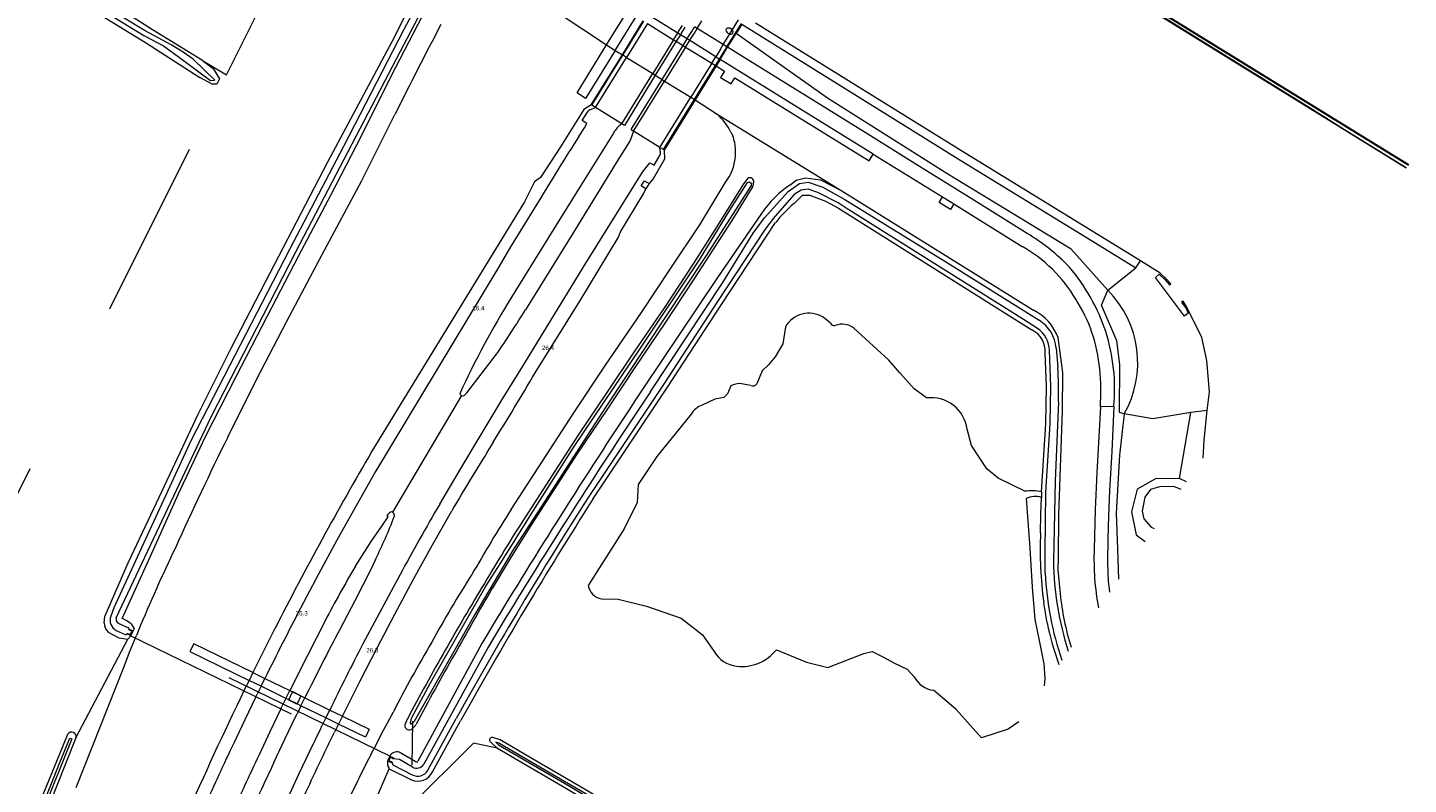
# Model space of a CAD drawing. Header units: metres. Extents: x 120324 to 133000, y 395500 to 402438.
# Tile 59 of 95: x 126384 to 126776, y 401315 to 401530. Entities that reach past the tile are written whole.
import ezdxf

# ---------------------------------------------------------------- set-up
doc = ezdxf.new("R2010")
doc.units = ezdxf.units.M
doc.linetypes.add('DGN2', pattern=[101.410184, 50.705092, -50.705092])
for name, color, linetype, lineweight, true_color in [('gg-afsc-damwand', 7, 'Continuous', 13, 0x8d6c57), ('gg-afsc-hekwerk', 7, 'Continuous', 30, 0x00d228), ('gg-afsc-muur', 7, 'Continuous', 13, 0xffc800), ('gg-bbg-pilaar viaduct of brug', 7, 'Continuous', 13, 0xc3c3c3), ('gg-knt-BGT kruinlijn', 7, 'Continuous', 0, 0x787878), ('gg-knt-bronhoudergrens', 7, 'DGN2', 0, 0xffaad2), ('gg-knt-bronhoudergrens niveau 01', 7, 'DGN2', 0, 0xffaad2), ('gg-kntw-bovenkant insteek waterloop', 7, 'Continuous', 0, 0xa0a0ff), ('gg-kntw-kademuur', 7, 'Continuous', 13, 0xffc800), ('gg-kntw-waterlijn', 7, 'Continuous', 0, 0xaaebff), ('gg-kwrk-duiker nz buis', 7, 'DGN2', 0, 0x969696), ('gg-kwrk-duiker nz vlak', 7, 'DGN2', 0, 0x969696), ('gg-kwrk-faunavoorziening', 7, 'Continuous', 0, 0x007896), ('gg-kwrk-kunstwerk niveau 01', 7, 'Continuous', 0, 0xd2d2d2), ('gt-grn-groengrens', 7, 'Continuous', 0, 0x96c800), ('gt-grn-weggrens', 7, 'Continuous', 0, 0x787878), ('gx-grn-maaiveld', 7, 'Continuous', 0, 0xb88d57)]:
    doc.layers.add(name, color=color, linetype=linetype, lineweight=lineweight, true_color=true_color)
for name, color, linetype, lineweight in [('gg-knt-bovenkant onderkant talud', 7, 'Continuous', 0), ('gg-knt-verharding', 7, 'Continuous', 0), ('gg-knt-verharding niveau 01', 7, 'Continuous', 0), ('gg-knt-verharding nz', 7, 'DGN2', 0), ('gt-anno-nummer hm paal', 7, 'Continuous', 0)]:
    doc.layers.add(name, color=color, linetype=linetype, lineweight=lineweight)
doc.styles.add('StyleArial', font='arial.ttf')

msp = doc.modelspace()

# ---------------------------------------------------------------- linework, layer by layer
at = {"layer": 'gg-afsc-damwand'}
msp.add_line((126712.48, 401448.15), (126704.52, 401458.73), dxfattribs=at)
at = {"layer": 'gg-afsc-damwand', "flags": 128}
for points in [[(126700.24, 401463.44), (126650.44, 401494), (126590.87, 401530.92)], [(126708.81, 401456.95), (126707.45, 401458.45), (126705.83, 401460.01), (126700.24, 401463.44)], [(126719.17, 401421.02), (126719.83, 401426.28), (126719.04, 401435.14), (126717.65, 401441.74), (126713.52, 401450.09), (126712.3, 401452)], [(126718.06, 401407.48), (126718.31, 401412.59), (126719.17, 401421.02)]]:
    msp.add_lwpolyline(points, dxfattribs=at)
at = {"layer": 'gg-afsc-hekwerk'}
msp.add_line((126687.37, 401545.56), (126776.33, 401490.7), dxfattribs=at)
msp.add_line((126687.37, 401545.56), (126776.33, 401490.7), dxfattribs=at)
at = {"layer": 'gg-afsc-muur'}
for p, q in [((126507.36, 401425.22), (126487.69, 401392.12)), ((126413.37, 401357.03), (126412.25, 401357.58)), ((126412.9, 401358.94), (126414.03, 401358.4)), ((126413.37, 401357.03), (126414.03, 401358.4)), ((126486.91, 401322.89), (126486.27, 401321.53))]:
    msp.add_line(p, q, dxfattribs=at)
at = {"layer": 'gg-afsc-muur', "flags": 128}
for points in [[(126412.25, 401357.58), (126412.35, 401357.8), (126413.17, 401357.41), (126413.61, 401358.32), (126412.79, 401358.72), (126412.9, 401358.94)], [(126487.94, 401322.13), (126487.11, 401322.52), (126486.68, 401321.61), (126487.51, 401321.22)], [(126486.91, 401322.89), (126488.04, 401322.35), (126487.94, 401322.13)], [(126487.51, 401321.22), (126487.4, 401320.99), (126486.27, 401321.53)]]:
    msp.add_lwpolyline(points, dxfattribs=at)
at = {"layer": 'gg-bbg-pilaar viaduct of brug'}
for centre, radius, start, end in [((126583.07, 401528.94), 0.628, 87.173, 209.3798), ((126583.85, 401529.34), 1.49, 258.7221, 268.1319), ((126583.83, 401528.47), 0.628, 267.1125, 29.4064)]:
    msp.add_arc(centre, radius, start, end, dxfattribs=at)
at = {"layer": 'gg-knt-BGT kruinlijn'}
for p, q in [((126560.65, 401485.4), (126559.73, 401483.89)), ((126448.05, 401346.58), (126446.96, 401344.36)), ((126445.51, 401341.38), (126445.84, 401342.07)), ((126445.84, 401342.07), (126446.17, 401342.74)), ((126446.96, 401344.36), (126446.17, 401342.74)), ((126473.49, 401334.18), (126472.38, 401331.96)), ((126472.38, 401331.96), (126471.25, 401329.68)), ((126469.55, 401326.27), (126471.25, 401329.68))]:
    msp.add_line(p, q, dxfattribs=at)
at = {"layer": 'gg-knt-BGT kruinlijn', "flags": 128}
for points in [[(126690.93, 401455.12), (126680.54, 401466.76), (126645.5, 401488.12), (126611.26, 401509.69), (126585.34, 401528.04)], [(126544.2, 401507.74), (126542.09, 401506.48), (126535.43, 401495.8), (126529.75, 401487.14), (126528.08, 401485.89), (126525.22, 401480.22), (126490.95, 401424.3), (126481.88, 401409.42)], [(126564.86, 401494.93), (126564.98, 401492.32), (126561.79, 401486.77), (126560.65, 401485.4)], [(126528.21, 401431.64), (126540.92, 401452.05), (126551.91, 401470.18), (126552.45, 401471.73), (126559.05, 401482.45), (126559.73, 401483.89)], [(126695.55, 401419.99), (126694.29, 401408.27), (126693.28, 401391.85), (126693.7, 401381.61), (126694.01, 401373.13)], [(126473.49, 401334.18), (126478.42, 401344.08), (126483.38, 401353.65), (126488.39, 401363.19), (126493.72, 401373.14), (126499.11, 401382.83), (126504.55, 401392.5)], [(126454.33, 401359.08), (126451.17, 401352.84), (126448.05, 401346.58)]]:
    msp.add_lwpolyline(points, dxfattribs=at)
at = {"layer": 'gg-knt-BGT kruinlijn'}
for centre, radius, start, end in [((126670.22, 401434.53), 29.21, 330.1473, 44.824), ((125424.18, 402083.25), 1281.98, 328.42369, 329.4503), ((127301.23, 400928.38), 950.12, 149.58294, 153.04361), ((127093.07, 401049.17), 681.34, 147.82738, 149.74181), ((127353.7, 400899.55), 1009.96, 154.05725, 156.31233), ((126979.87, 401075.77), 568.49, 153.8552, 155.8967)]:
    msp.add_arc(centre, radius, start, end, dxfattribs=at)
at = {"layer": 'gg-knt-bovenkant onderkant talud'}
for p, q in [((126548.54, 401524.75), (126551.01, 401523.22)), ((126551.01, 401523.22), (126553.01, 401521.98)), ((126554.21, 401521.23), (126553.01, 401521.98)), ((126554.21, 401521.23), (126561.63, 401516.63)), ((126561.63, 401516.63), (126562.38, 401516.16)), ((126562.38, 401516.16), (126564.29, 401514.98)), ((126564.29, 401514.98), (126565.03, 401514.52)), ((126565.03, 401514.52), (126572.45, 401509.92)), ((126572.45, 401509.92), (126573.66, 401509.16)), ((126573.66, 401509.16), (126579.93, 401505.15)), ((126583.88, 401500.04), (126584.38, 401499)), ((126582.24, 401485.62), (126583.32, 401487.29)), ((126711.31, 401401.68), (126714.49, 401420.42)), ((126415.54, 401358.55), (126414.95, 401357.11)), ((126414.66, 401356.41), (126414.95, 401357.11)), ((126481.78, 401323.72), (126482.12, 401324.39)), ((126482.12, 401324.39), (126482.47, 401325.05))]:
    msp.add_line(p, q, dxfattribs=at)
at = {"layer": 'gg-knt-bovenkant onderkant talud', "flags": 128}
for points in [[(126528.63, 401538.01), (126548.22, 401524.95), (126548.54, 401524.75)], [(126586.96, 401530.66), (126649.19, 401492), (126685.07, 401470.03), (126698.85, 401461.51)], [(126440.91, 401413.45), (126449, 401429.6), (126457.58, 401446.14), (126467.76, 401465.3), (126478.89, 401486.13), (126488.39, 401505)], [(126521.43, 401392.9), (126539.25, 401420.33), (126548.21, 401433.85), (126558.43, 401448.8), (126566.8, 401461.41), (126575.02, 401473.67), (126582.24, 401485.62)], [(126397.87, 401313.93), (126411.46, 401348.33), (126413.04, 401352.38), (126414.66, 401356.41)], [(126482.47, 401325.05), (126485.19, 401330.24), (126487.96, 401335.39)]]:
    msp.add_lwpolyline(points, dxfattribs=at)
at = {"layer": 'gg-knt-bovenkant onderkant talud'}
for centre, radius, start, end in [((127594.95, 400954.18), 1236.08, 152.20738, 153.53666), ((126568.02, 401491.87), 17.84, 27.2585, 48.1433), ((126573.32, 401494.82), 11.82, 0.7588, 20.7142), ((126571.71, 401494.09), 13.46, 329.656, 3.7474), ((127427.34, 400927.27), 1099.74, 153.76295, 155.5751), ((126942.44, 401125.72), 498.63, 147.6001, 150.0777), ((126837.96, 401183.82), 457.13, 154.3072, 157.5283), ((126762.5, 401211.83), 300.1, 147.1892, 151.459), ((126782.48, 401186.29), 330.11, 149.2202, 153.1478), ((127001.14, 401056.01), 584.29, 152.73129, 154.24174)]:
    msp.add_arc(centre, radius, start, end, dxfattribs=at)
at = {"layer": 'gg-knt-bronhoudergrens'}
for p, q in [((126579.93, 401505.15), (126615.41, 401483.32)), ((126672.1, 401397.87), (126672.09, 401396.3))]:
    msp.add_line(p, q, dxfattribs=at)
at = {"layer": 'gg-knt-bronhoudergrens', "flags": 128}
for points in [[(126433.78, 401520.39), (126440.53, 401516.27), (126466.96, 401569.25)], [(126362.1, 401359.1), (126438.41, 401512.02), (126432.95, 401515.56)], [(126517.52, 401325.11), (126513.37, 401325.98), (126510.73, 401326.54), (126492.23, 401308.2), (126479.18, 401291.52), (126466.78, 401271.36), (126455.88, 401245.76), (126431.93, 401173.23), (126416.73, 401119.21), (126407.15, 401072.13), (126401.36, 401023.72), (126426.43, 401019.28), (126456.43, 401015.18), (126471.78, 401011.74), (126483.95, 401007.77), (126490.43, 401005.04)]]:
    msp.add_lwpolyline(points, dxfattribs=at)
at = {"layer": 'gg-knt-bronhoudergrens niveau 01'}
for p, q in [((126548.54, 401524.75), (126554.48, 401534.37)), ((126551.01, 401523.22), (126556.97, 401532.82)), ((126553.01, 401521.98), (126558.96, 401531.59)), ((126586.96, 401530.66), (126585.34, 401528.04)), ((126569.49, 401527.65), (126568.34, 401525.79)), ((126569.75, 401528.08), (126569.49, 401527.65)), ((126570.81, 401529.79), (126569.75, 401528.08)), ((126570.25, 401524.6), (126571.4, 401526.46)), ((126571.4, 401526.46), (126571.66, 401526.89)), ((126571.66, 401526.89), (126572.73, 401528.61)), ((126572.73, 401528.61), (126573.52, 401529.89)), ((126582.9, 401524.1), (126585.34, 401528.04)), ((126568.34, 401525.79), (126562.38, 401516.16)), ((126564.29, 401514.98), (126570.25, 401524.6)), ((126580.77, 401520.66), (126582.9, 401524.1)), ((126544.2, 401507.74), (126553.01, 401521.98)), ((126579.62, 401518.8), (126573.66, 401509.16)), ((126580.77, 401520.66), (126579.62, 401518.8)), ((126562.38, 401516.16), (126553.58, 401501.93)), ((126555.49, 401500.76), (126564.29, 401514.98)), ((126544.37, 401507.63), (126544.2, 401507.74)), ((126545.39, 401506.98), (126544.37, 401507.63)), ((126552.82, 401502.39), (126545.39, 401506.98)), ((126573.66, 401509.16), (126564.86, 401494.93)), ((126553.58, 401501.93), (126552.82, 401502.39)), ((126555.49, 401500.76), (126556.22, 401500.29)), ((126563.65, 401495.68), (126556.22, 401500.29)), ((126564.68, 401495.04), (126563.65, 401495.68)), ((126564.86, 401494.93), (126564.68, 401495.04))]:
    msp.add_line(p, q, dxfattribs=at)
at = {"layer": 'gg-knt-bronhoudergrens niveau 01', "flags": 128}
msp.add_lwpolyline([(126551.01, 401523.22), (126542.55, 401509.59), (126540.13, 401511.14), (126548.54, 401524.75)], dxfattribs=at)
at = {"layer": 'gg-knt-verharding'}
for p, q in [((126571.4, 401526.46), (126569.49, 401527.65)), ((126568.34, 401525.79), (126570.25, 401524.6)), ((126543.74, 401506.33), (126545.39, 401506.98)), ((126563.87, 401494.18), (126563.65, 401495.68)), ((126624.24, 401493.71), (126643.99, 401481.64)), ((126647.22, 401479.66), (126666.61, 401467.56)), ((126488.12, 401391.73), (126488.22, 401390.89)), ((126450.36, 401342.7), (126449.24, 401340.41)), ((126450.36, 401342.7), (126451.45, 401344.93)), ((126448.9, 401339.73), (126449.24, 401340.41)), ((126457.42, 401339.25), (126456.3, 401336.97)), ((126457.42, 401339.25), (126458.51, 401341.48)), ((126458.27, 401338.84), (126459.32, 401341.09)), ((126461.67, 401339.94), (126460.6, 401337.7)), ((126461.71, 401337.16), (126462.81, 401339.39)), ((126455.97, 401336.29), (126456.3, 401336.97)), ((126460.26, 401334.2), (126460.59, 401334.88)), ((126461.71, 401337.16), (126460.59, 401334.88)), ((126468.8, 401333.7), (126469.91, 401335.92)), ((126467.35, 401330.75), (126467.68, 401331.42)), ((126468.8, 401333.7), (126467.68, 401331.42))]:
    msp.add_line(p, q, dxfattribs=at)
at = {"layer": 'gg-knt-verharding', "flags": 128}
for points in [[(126621.96, 401499.89), (126586.68, 401521.76), (126582.9, 401524.1)], [(126579.62, 401518.8), (126582.01, 401517.32), (126580.91, 401515.52), (126583.89, 401513.7), (126585, 401515.46), (126623.11, 401491.87), (126624.24, 401493.71)], [(126624.24, 401493.71), (126584.75, 401518.2), (126580.77, 401520.66)], [(126540.66, 401498.79), (126542.28, 401501.27), (126542.93, 401502.49), (126541.62, 401503.29), (126543.26, 401505.96)], [(126550.5, 401499.76), (126541.04, 401484.56), (126531.89, 401469.77), (126521.54, 401453.16)], [(126556.22, 401500.29), (126555.23, 401497.64), (126552.04, 401492.54), (126538.76, 401470.93), (126525.51, 401449.6)], [(126668.01, 401471.23), (126652.86, 401480.69), (126637.4, 401490.23), (126621.96, 401499.89)], [(126501.12, 401394.39), (126507.11, 401404.51), (126513.15, 401414.6), (126518.9, 401424.12), (126524.7, 401433.61), (126542.68, 401462.79), (126558.72, 401488.61), (126560.83, 401491.33), (126562.02, 401490.61), (126563.77, 401493.6)], [(126559.73, 401483.89), (126558.34, 401484.75), (126559.29, 401486.2), (126560.65, 401485.4)], [(126529.93, 401481.56), (126521.26, 401467.48), (126517.63, 401461.34), (126482.85, 401403.66), (126477.35, 401393.91), (126471.91, 401384.14), (126466.73, 401374.52), (126461.59, 401364.89)], [(126647.22, 401479.66), (126646.22, 401478.07), (126643.02, 401480.05), (126643.99, 401481.64)], [(126643.99, 401481.64), (126646.6, 401480.05), (126647.22, 401479.66)], [(126508.11, 401425.22), (126508.87, 401426), (126517.28, 401436.97)], [(126688.83, 401421.99), (126687.86, 401403.42), (126687.38, 401392.75), (126687.06, 401381.64)], [(126477.19, 401376.79), (126481.88, 401384.11), (126484.67, 401388.18), (126486.49, 401390.77), (126486.12, 401391.06)], [(126482.9, 401378.67), (126481.54, 401375.8), (126477.04, 401366.94), (126472.71, 401358.82)], [(126468.58, 401361.29), (126463.52, 401351.41), (126458.51, 401341.48)], [(126448.9, 401339.73), (126445.73, 401333.13), (126442.6, 401326.51)], [(126460.6, 401337.7), (126460.57, 401337.62), (126458.23, 401338.74), (126458.27, 401338.84)], [(126461.67, 401339.94), (126461.69, 401339.98), (126459.35, 401341.15), (126459.32, 401341.09)], [(126455.97, 401336.29), (126452.85, 401329.76), (126449.79, 401323.22)], [(126454.04, 401321.09), (126457.12, 401327.66), (126460.26, 401334.2)], [(126453.14, 401300.35), (126457.08, 401309.06), (126461.08, 401317.74), (126464.19, 401324.26), (126467.35, 401330.75)]]:
    msp.add_lwpolyline(points, dxfattribs=at)
at = {"layer": 'gg-knt-verharding'}
for centre, radius, start, end in [((126544.01, 401505.49), 0.885, 107.9681, 147.9314), ((127203.31, 401074.4), 786.9, 147.36243, 148.84043), ((126556.89, 401496.44), 7.2, 124.3682, 152.5627), ((126563.09, 401494.01), 0.797, 329.0455, 12.6976), ((126639.47, 401422.92), 56.11, 43.6517, 59.4228), ((126645.63, 401430.92), 42.22, 30.9163, 60.207), ((126637.01, 401425.36), 56.32, 18.664, 40.125), ((126733.02, 401321.82), 248.94, 148.1575, 155.3275), ((126644.17, 401428.61), 44.68, 5.3494, 32.495), ((126265.84, 401609.86), 305.14, 325.4886, 328.3186), ((126638.17, 401426.98), 54.71, 354.873, 17.4439), ((126616.82, 401426.22), 72.14, 356.6355, 5.2126), ((126507.74, 401426.19), 1.04, 205.7982, 248.2773), ((126507.74, 401426.19), 1.04, 248.2435, 290.8458), ((127193.29, 400990.94), 801.17, 149.76292, 151.40171), ((126345.82, 401445.62), 152.55, 333.967, 338.9756), ((126489.19, 401389.18), 3.6, 125.2515, 148.3967), ((126487.41, 401391.38), 0.788, 68.8666, 112.1196), ((126487.41, 401391.38), 0.789, 25.8208, 69.0614), ((126762.37, 401378.7), 75.37, 177.7598, 190.5235), ((126778.98, 401198.92), 350.31, 149.4853, 152.3854), ((127537.06, 400800.08), 1194.36, 151.25666, 152.3275), ((127428.41, 400861.54), 1090, 152.4975, 153.6741), ((127289.86, 400930.26), 922.71, 152.32551, 153.67946), ((127026.12, 401070.03), 616.5, 152.49302, 154.4499), ((127002.15, 401058.22), 620.55, 154.38351, 156.2091), ((127016.39, 401052.66), 627.88, 154.47504, 156.25423), ((127075.8, 401025.29), 688.54, 154.55728, 156.16183)]:
    msp.add_arc(centre, radius, start, end, dxfattribs=at)
at = {"layer": 'gg-knt-verharding niveau 01'}
for p, q in [((126560.16, 401530.85), (126554.21, 401521.23)), ((126569, 401528.54), (126570.06, 401530.26)), ((126574.26, 401529.43), (126575.59, 401531.58)), ((126584.24, 401528.99), (126586.03, 401531.87)), ((126567.59, 401526.25), (126561.63, 401516.63)), ((126567.59, 401526.25), (126568.74, 401528.11)), ((126568.74, 401528.11), (126569, 401528.54)), ((126570.99, 401524.14), (126572.14, 401526)), ((126572.14, 401526), (126572.4, 401526.43)), ((126572.4, 401526.43), (126573.47, 401528.15)), ((126573.47, 401528.15), (126574.26, 401529.43)), ((126581.68, 401524.85), (126583.01, 401526.99)), ((126583.01, 401526.99), (126583.56, 401527.87)), ((126583.56, 401527.87), (126584.24, 401528.99)), ((126570.99, 401524.14), (126565.03, 401514.52)), ((126580.88, 401523.56), (126579.56, 401521.41)), ((126580.88, 401523.56), (126581.68, 401524.85)), ((126545.39, 401506.98), (126554.21, 401521.23)), ((126578.4, 401519.55), (126572.45, 401509.92)), ((126578.4, 401519.55), (126579.56, 401521.41)), ((126552.82, 401502.39), (126561.63, 401516.63)), ((126556.22, 401500.29), (126565.03, 401514.52)), ((126563.65, 401495.68), (126572.45, 401509.92))]:
    msp.add_line(p, q, dxfattribs=at)
at = {"layer": 'gg-knt-verharding nz'}
for p, q in [((126560.16, 401530.85), (126567.59, 401526.25)), ((126568.74, 401528.11), (126561.31, 401532.7)), ((126567.59, 401526.25), (126568.34, 401525.79)), ((126569.49, 401527.65), (126568.74, 401528.11)), ((126572.14, 401526), (126571.4, 401526.46)), ((126579.56, 401521.41), (126572.14, 401526)), ((126574.26, 401529.43), (126573.52, 401529.89)), ((126581.68, 401524.85), (126574.26, 401529.43)), ((126570.25, 401524.6), (126570.99, 401524.14)), ((126570.99, 401524.14), (126578.4, 401519.55)), ((126582.72, 401524.21), (126581.68, 401524.85)), ((126582.9, 401524.1), (126582.72, 401524.21)), ((126578.4, 401519.55), (126579.62, 401518.8)), ((126579.56, 401521.41), (126580.77, 401520.66))]:
    msp.add_line(p, q, dxfattribs=at)
at = {"layer": 'gg-kntw-bovenkant insteek waterloop'}
for p, q in [((126615.41, 401483.32), (126669.78, 401449.48)), ((126612.11, 401445.79), (126610.02, 401447.48)), ((126589.48, 401428.07), (126586.87, 401428.59)), ((126673.71, 401360.73), (126672.75, 401366.42)), ((126412.52, 401356.08), (126413.37, 401357.03)), ((126491.92, 401333.33), (126491.24, 401331.76)), ((126499.1, 401318.38), (126507.03, 401332.89)), ((126397.79, 401328.03), (126389.1, 401306.4)), ((126494.14, 401321.32), (126489.61, 401323.99)), ((126486.73, 401319.3), (126493.11, 401316.12))]:
    msp.add_line(p, q, dxfattribs=at)
at = {"layer": 'gg-kntw-bovenkant insteek waterloop', "flags": 128}
for points in [[(126433.78, 401520.39), (126419.55, 401529.08), (126403.28, 401539.53), (126365.31, 401562.81), (126295.33, 401606.14), (126225.35, 401649.46), (126146.4, 401698.34)], [(126145.6, 401693.67), (126169.92, 401678.57), (126268.34, 401617.58), (126366.77, 401556.59), (126417.57, 401525.5), (126432.95, 401515.56)], [(126405.8, 401360.66), (126405.96, 401362.53), (126412.63, 401377.75), (126421.55, 401396.57), (126432.46, 401419.9), (126441.88, 401438.66), (126451.62, 401457.51), (126469.33, 401491.57), (126487.59, 401525.74), (126499.43, 401549.39), (126491.87, 401553.92)], [(126410.9, 401361.95), (126418.93, 401379.59), (126426.86, 401397.17), (126434.56, 401413.58), (126443.29, 401430.65), (126452.21, 401447.82), (126460.98, 401464.81), (126470.3, 401482.32), (126478.99, 401499.15), (126487.38, 401515.92), (126496.3, 401533.18), (126504.88, 401548.82)], [(126433.78, 401520.39), (126436.73, 401518.12), (126438.6, 401515.1), (126437.84, 401513.61), (126436.52, 401513.66), (126432.95, 401515.56)], [(126588.72, 401486.99), (126587.39, 401485.32), (126579.72, 401473.04), (126573.13, 401462.64), (126564.81, 401449.97), (126556.47, 401437.85), (126548.62, 401426.06), (126540.6, 401414.13), (126533.01, 401402.48), (126525.47, 401390.8)], [(126600.84, 401485.17), (126602.42, 401486.36), (126605.02, 401487.02), (126609.26, 401486.43), (126615.41, 401483.32)], [(126589.99, 401484.48), (126584.08, 401474.88), (126573.31, 401458.29), (126565.07, 401445.78), (126556.77, 401433.5), (126548.37, 401420.9), (126540.1, 401408.62), (126533.52, 401398.49), (126526.98, 401388.33), (126521.47, 401379.42), (126516.01, 401370.49)], [(126601.81, 401479.76), (126604.19, 401482.15), (126606.28, 401482.15), (126610.76, 401480.38), (126614.41, 401478.38), (126666.32, 401445.76), (126669.36, 401443.87)], [(126592.58, 401476.95), (126579.88, 401458.46), (126559.06, 401427.42)], [(126544.65, 401395.82), (126566.07, 401427.9), (126581.21, 401451.11), (126596.57, 401474.39)], [(126599.32, 401444.72), (126598.59, 401439.91), (126596.45, 401436.19), (126594.55, 401433.94), (126592.7, 401432.23), (126591.18, 401428.57)], [(126639.4, 401424.54), (126635.91, 401427.18), (126631.87, 401431.7), (126628.75, 401435.3), (126618.78, 401444.35)], [(126676.78, 401441.66), (126678.07, 401431.75), (126677.99, 401420.93), (126676.92, 401391.32), (126676.82, 401378.93), (126676.73, 401375.77), (126677.38, 401368.98)], [(126672.1, 401397.87), (126673.31, 401417.2), (126673.48, 401427.75), (126673.1, 401437.34)], [(126583.8, 401428), (126582.85, 401425.75), (126581.85, 401424.67), (126579.3, 401424.21), (126575.72, 401422.52)], [(126572.53, 401419.96), (126562.8, 401407.92), (126557.47, 401400), (126557.18, 401394.91), (126553.52, 401387.43), (126543.27, 401371.32)], [(126667.32, 401398.04), (126659.81, 401401.79), (126656.52, 401404.42), (126652.17, 401411.03), (126650.95, 401415.64)], [(126711.31, 401401.68), (126704.45, 401401.58), (126699.24, 401398.67), (126697.64, 401392.21), (126699.01, 401385.72), (126701.5, 401383.83)], [(126713.32, 401400.72), (126711.31, 401401.68)], [(126667.74, 401395.96), (126668.77, 401381.89), (126669.4, 401370.84), (126670.17, 401361.63), (126671.54, 401355.22), (126672.76, 401349.03), (126673.02, 401344.9), (126672.82, 401342.86)], [(126671.82, 401386.26), (126671.91, 401391.54), (126672.09, 401396.3)], [(126547.05, 401367.51), (126551.82, 401367.4), (126559.92, 401365.39), (126569.69, 401362.04), (126575.81, 401357.29), (126579.14, 401352.59)], [(126518.01, 401363.02), (126513.12, 401354.84), (126494.94, 401321.44)], [(126406.92, 401358.09), (126409.94, 401356.46), (126412.52, 401356.08)], [(126413.51, 401360.4), (126414.31, 401359.03), (126414.03, 401358.4)], [(126596.79, 401353.08), (126605.35, 401349.57), (126611.38, 401348.06), (126621.64, 401351.99), (126623.98, 401352.58), (126627.21, 401350.93), (126630.18, 401349.34), (126633.92, 401347.59), (126635.94, 401345.34)], [(126665.65, 401332.63), (126662.64, 401330.48), (126655.05, 401328.06), (126647.81, 401336.05), (126641.41, 401341.56)], [(126386.36, 401306.87), (126389.53, 401314.51), (126392.31, 401321.43), (126395.44, 401329.05)], [(126515.38, 401327.15), (126516.18, 401326.22), (126517.22, 401325.29), (126517.52, 401325.11)], [(126620.03, 401267.47), (126619.91, 401267.54), (126591.21, 401284.46), (126578.06, 401292.07), (126553.87, 401306.53), (126542.96, 401313.07), (126528.91, 401321.28), (126518.33, 401327.44), (126516.21, 401328.11)], [(126517.52, 401325.11), (126537.18, 401313.63), (126554.82, 401303.11), (126563.62, 401297.64), (126618.26, 401264.94)]]:
    msp.add_lwpolyline(points, dxfattribs=at)
at = {"layer": 'gg-kntw-bovenkant insteek waterloop'}
for centre, radius, start, end in [((126589.18, 401485.9), 1.18, 356.1835, 112.7212), ((126587.17, 401485.98), 3.19, 332.0207, 357.2089), ((126617.82, 401459.85), 30.48, 123.8545, 145.8952), ((126621.73, 401455.12), 31.68, 128.9572, 142.555), ((126606.02, 401440.88), 7.72, 58.8072, 150.1733), ((126663.65, 401436.95), 13.95, 19.7299, 63.9272), ((126613.25, 401446.38), 1.28, 207.3864, 281.9318), ((126615.47, 401440.14), 5.36, 51.8218, 111.4189), ((126666.45, 401437.87), 6.67, 355.4504, 64.1206), ((126586.41, 401422.72), 5.89, 85.5728, 116.276), ((126590.04, 401429.3), 1.36, 245.7413, 327.3913), ((128085.65, 400409.07), 1835.08, 146.29374, 148.67861), ((126640.8, 401414.4), 10.23, 6.9596, 97.8476), ((126578.08, 401416.29), 6.66, 110.7454, 146.5349), ((126669.32, 401386.7), 11.51, 76.0442, 100.0265), ((126670.3, 401391.14), 5.46, 70.9473, 118.0476), ((127589.52, 400728.46), 1239.8, 147.4335, 150.82207), ((126968.27, 401105.23), 526.9, 147.1816, 149.5956), ((126777.84, 401381.27), 106.14, 177.3051, 188.0405), ((127190.4, 400961.74), 791.19, 148.77389, 150.36383), ((127562.69, 400761.58), 1210.91, 149.81071, 150.83365), ((126547.96, 401372.18), 4.77, 190.5088, 259.008), ((126755.96, 401377.16), 79, 185.9432, 197.1825), ((126404.39, 401348.02), 15.37, 53.6276, 64.9628), ((126408.91, 401360.48), 3.11, 176.7554, 230.2646), ((126761, 401378.66), 89.11, 191.6026, 199.5306), ((126999.24, 401067.43), 572.77, 150.0974, 152.3388), ((127166.66, 400975.75), 760.75, 150.38292, 152.08544), ((126586.2, 401356.37), 8.01, 208.2006, 264.5453), ((126587.01, 401360.71), 12.4, 262.7522, 322.0436), ((126642.28, 401348.68), 7.17, 207.7769, 263.0028), ((126492.45, 401331.54), 1.23, 169.7416, 317.5196), ((126490.9, 401334.05), 4.14, 306.3608, 328.6535), ((126396.56, 401328.4), 1.29, 343.1808, 149.6653), ((126515.96, 401327.48), 0.672, 68.3991, 209.7812), ((126489.03, 401321.56), 2.5, 76.6512, 147.8717), ((126489.92, 401321.13), 3.67, 173.6977, 209.8204), ((126494.91, 401320.42), 4.66, 247.3034, 334.0391), ((126494.49, 401321.73), 0.539, 229.6769, 327.0837)]:
    msp.add_arc(centre, radius, start, end, dxfattribs=at)
at = {"layer": 'gg-kntw-kademuur', "flags": 128}
msp.add_lwpolyline([(126775.66, 401489.74), (126686.71, 401544.85), (126685.94, 401544.92), (126679.71, 401545.47), (126662.4, 401546.99), (126657.23, 401547.44)], dxfattribs=at)
at = {"layer": 'gg-kntw-waterlijn'}
for p, q in [((126676.24, 401438.68), (126676.74, 401433.2)), ((126409.25, 401358.56), (126411.75, 401357.37)), ((126409.82, 401360.64), (126412.75, 401359.3)), ((126497.76, 401318.83), (126505.8, 401333.57))]:
    msp.add_line(p, q, dxfattribs=at)
at = {"layer": 'gg-kntw-waterlijn', "flags": 128}
for points in [[(126145.85, 401695.16), (126170.65, 401679.76), (126269.08, 401618.77), (126367.5, 401557.78), (126417.05, 401527.46), (126422.68, 401524.47), (126427.2, 401521.23), (126436, 401514.63), (126437.25, 401514.76), (126431.11, 401520.7), (126428.28, 401522.7), (126424.8, 401524.78), (126417.48, 401528.75), (126402.43, 401537.96), (126364.44, 401561.44), (126294.59, 401604.95), (126224.61, 401648.27), (126146.14, 401696.85)], [(126501.2, 401548.33), (126490.97, 401529.14), (126473.83, 401495.95), (126458.47, 401466.67), (126430.52, 401412.6), (126408.53, 401364.99), (126407.7, 401362.58)], [(126409.25, 401362.1), (126436.18, 401419.22), (126460.22, 401465.99), (126489.94, 401522.97), (126502.77, 401547.39), (126503.62, 401548.89)], [(126583.59, 401477.85), (126588.54, 401485.67), (126589.18, 401485.9), (126589.75, 401485.4), (126589.57, 401484.82), (126576.65, 401464.74), (126548.35, 401422.05), (126527.82, 401390.42), (126521.8, 401381.15), (126511.08, 401363.08), (126498.77, 401341.36), (126493.87, 401332.7), (126493.06, 401331.92), (126492.78, 401332.22), (126493.11, 401333.66), (126498.52, 401343.7), (126508.28, 401360.72), (126514.22, 401371.09), (126518.46, 401377.75), (126527.6, 401392.33), (126539.36, 401410.74), (126550.32, 401427.04), (126558.13, 401438.71), (126574.96, 401463.79), (126583.59, 401477.85)], [(126670.98, 401444.24), (126666.98, 401446.82), (126616.63, 401478.46), (126614.35, 401479.95), (126608.52, 401482.83), (126605.78, 401483.81), (126603.86, 401483.58), (126601.78, 401482.33), (126597.73, 401477.67), (126595.89, 401475.48), (126593.43, 401472.17), (126580.04, 401451.88), (126564.9, 401428.67), (126543.47, 401396.57)], [(126560.9, 401426.19), (126581.57, 401457.3), (126590.17, 401471.28), (126593.39, 401475.64), (126595.19, 401477.64), (126600.11, 401483.2), (126603.37, 401485.42), (126605.81, 401485.8), (126609.98, 401484.38), (126616.2, 401480.9), (126644.65, 401463.41), (126671.41, 401446.59)], [(126704.52, 401458.73), (126705.54, 401459.72), (126707.11, 401458.17), (126708.5, 401456.65), (126708.81, 401456.95)], [(126712.3, 401452), (126711.9, 401451.78), (126713.15, 401449.9), (126713.76, 401448.64), (126712.68, 401447.8), (126712.48, 401448.15)], [(126673.18, 401374.81), (126673.11, 401380.81), (126673.34, 401397.79), (126674.56, 401417.15), (126674.73, 401427.76), (126674.33, 401438)], [(126676.88, 401423.47), (126675.93, 401401.03), (126675.48, 401378.22)], [(126711.78, 401398.51), (126709.73, 401399.43), (126705.6, 401399.27), (126703.1, 401398.53), (126701.49, 401396.35), (126700.68, 401392.39), (126701.17, 401390.27), (126703.21, 401387.86), (126704.06, 401387.48)], [(126519.76, 401361.95), (126514.9, 401353.83), (126496.6, 401320.6)], [(126387.29, 401306.51), (126390.46, 401314.14), (126393.24, 401321.06), (126396.09, 401327.99), (126396.61, 401327.78), (126388.16, 401306.76)], [(126517.04, 401326.8), (126517.82, 401326.1), (126537.69, 401314.49), (126555.34, 401303.96), (126564.14, 401298.49), (126618.83, 401265.76)], [(126619.45, 401266.65), (126619.4, 401266.68), (126590.7, 401283.6), (126577.55, 401291.21), (126553.35, 401305.67), (126542.45, 401312.21), (126528.4, 401320.41), (126517.92, 401326.52), (126517.04, 401326.8)], [(126493.36, 401319.75), (126489.67, 401321.92), (126487.94, 401322.13)], [(126487.51, 401321.22), (126487.76, 401320.36), (126493.28, 401317.59)]]:
    msp.add_lwpolyline(points, dxfattribs=at)
at = {"layer": 'gg-kntw-waterlijn'}
for centre, radius, start, end in [((126667.02, 401438.1), 7.31, 359.2506, 57.1886), ((126666.3, 401438.05), 9.95, 3.6102, 59.1123), ((126587.01, 401427.03), 89.94, 357.7315, 3.93), ((128083.26, 400406.09), 1832.54, 146.17477, 148.56002), ((127589.74, 400728.34), 1241.46, 147.43425, 150.82269), ((126763.87, 401379.7), 88.41, 180.9546, 197.7899), ((126761.01, 401378.66), 87.92, 182.5104, 198.9717), ((126410.61, 401361.39), 3.15, 157.8563, 244.3352), ((126410.27, 401361.66), 1.11, 156.2841, 246.2737), ((126411.88, 401357.73), 0.394, 249.4379, 336.7101), ((126412.64, 401359.04), 0.279, 339.1021, 67.2951), ((126494.89, 401320.46), 3.3, 240.7122, 330.3387), ((126494.53, 401321.87), 2.43, 240.9489, 328.392)]:
    msp.add_arc(centre, radius, start, end, dxfattribs=at)
at = {"layer": 'gg-kwrk-duiker nz buis'}
msp.add_line((126493.36, 401332.81), (126493.16, 401320.26), dxfattribs=at)
at = {"layer": 'gg-kwrk-duiker nz vlak'}
for p, q in [((126486.91, 401322.89), (126414.03, 401358.4)), ((126413.37, 401357.03), (126486.27, 401321.53))]:
    msp.add_line(p, q, dxfattribs=at)
at = {"layer": 'gg-kwrk-faunavoorziening'}
for p, q in [((126448.05, 401346.58), (126451.45, 401344.93)), ((126450.36, 401342.7), (126446.96, 401344.36)), ((126457.42, 401339.25), (126450.36, 401342.7)), ((126451.45, 401344.93), (126458.51, 401341.48)), ((126458.27, 401338.84), (126457.42, 401339.25)), ((126460.6, 401337.7), (126458.27, 401338.84)), ((126458.51, 401341.48), (126459.32, 401341.09)), ((126459.32, 401341.09), (126461.67, 401339.94)), ((126461.67, 401339.94), (126462.81, 401339.39)), ((126462.81, 401339.39), (126469.91, 401335.92)), ((126461.71, 401337.16), (126460.6, 401337.7)), ((126468.8, 401333.7), (126461.71, 401337.16)), ((126469.91, 401335.92), (126473.49, 401334.18)), ((126472.38, 401331.96), (126468.8, 401333.7))]:
    msp.add_line(p, q, dxfattribs=at)
at = {"layer": 'gg-kwrk-faunavoorziening', "flags": 128}
for points in [[(126448.05, 401346.58), (126431.25, 401354.78), (126430.16, 401352.55), (126446.96, 401344.36)], [(126473.49, 401334.18), (126481.1, 401330.47), (126480.01, 401328.24), (126472.38, 401331.96)]]:
    msp.add_lwpolyline(points, dxfattribs=at)
at = {"layer": 'gg-kwrk-kunstwerk niveau 01'}
for p, q in [((126555.35, 401525.37), (126559.13, 401531.48)), ((126584.04, 401526.35), (126586.82, 401530.84)), ((126582.72, 401524.21), (126584.04, 401526.35)), ((126553.28, 401522.02), (126555.11, 401524.98)), ((126555.11, 401524.98), (126555.35, 401525.37)), ((126580.85, 401521.19), (126581.92, 401522.91)), ((126581.92, 401522.91), (126582.72, 401524.21)), ((126550.64, 401517.76), (126553.18, 401521.87)), ((126553.18, 401521.87), (126553.28, 401522.02)), ((126575.7, 401512.85), (126579.44, 401518.91)), ((126579.44, 401518.91), (126580.6, 401520.77)), ((126580.6, 401520.77), (126580.85, 401521.19)), ((126544.37, 401507.63), (126550.64, 401517.76)), ((126573.6, 401509.47), (126575.44, 401512.43)), ((126575.44, 401512.43), (126575.7, 401512.85)), ((126570.97, 401505.21), (126573.49, 401509.28)), ((126573.49, 401509.28), (126573.6, 401509.47)), ((126564.68, 401495.04), (126570.97, 401505.21))]:
    msp.add_line(p, q, dxfattribs=at)
at = {"layer": 'gt-grn-groengrens'}
for p, q in [((126698.85, 401461.51), (126700.24, 401463.44)), ((126690.93, 401455.12), (126698.85, 401461.51)), ((126719.17, 401421.02), (126714.49, 401420.42)), ((126397.79, 401328.03), (126412.52, 401356.08)), ((126483.32, 401311.36), (126486.73, 401319.3))]:
    msp.add_line(p, q, dxfattribs=at)
at = {"layer": 'gt-grn-groengrens', "flags": 128}
for points in [[(126695.55, 401419.99), (126694.3, 401420.42), (126694.38, 401434.07), (126693.49, 401440.73), (126689.12, 401450.9), (126690.93, 401455.12)], [(126714.49, 401420.42), (126703.76, 401418.59), (126695.55, 401419.99)]]:
    msp.add_lwpolyline(points, dxfattribs=at)
at = {"layer": 'gt-grn-weggrens'}
msp.add_line((126692.66, 401422.09), (126688.83, 401421.99), dxfattribs=at)
at = {"layer": 'gx-grn-maaiveld', "flags": 128}
for points in [[(126775.71, 401489.82), (126772.74, 401491.64), (126758.17, 401500.62), (126748.35, 401506.74), (126737.26, 401513.67), (126727.31, 401519.8), (126717.57, 401525.82), (126707.31, 401532.19), (126697.49, 401538.3), (126686.95, 401544.75)], [(126775.74, 401489.86), (126772.77, 401491.68), (126758.2, 401500.66), (126748.38, 401506.78), (126737.29, 401513.71), (126727.34, 401519.84), (126717.6, 401525.86), (126707.34, 401532.24), (126697.51, 401538.35), (126686.98, 401544.81)], [(126692.66, 401422.09), (126692.06, 401409.32), (126691.45, 401398.3), (126691.15, 401390.98), (126690.97, 401384.69), (126690.88, 401377.87)], [(126690.88, 401377.87), (126691.07, 401372.44), (126691.12, 401371.79), (126691.28, 401370.28), (126691.39, 401369.39)]]:
    msp.add_lwpolyline(points, dxfattribs=at)
at = {"layer": 'gx-grn-maaiveld'}
for centre, radius, start, end in [((126583.85, 401529.35), 1.51, 208.4219, 258.6958), ((126583.05, 401528.06), 1.51, 37.8325, 87.9986), ((126582.98, 401528.02), 1.59, 28.76, 37.582)]:
    msp.add_arc(centre, radius, start, end, dxfattribs=at)

# ---------------------------------------------------------------- texts
at = {"layer": 'gt-anno-nummer hm paal', "char_height": 1.25, "attachment_point": 7, "line_spacing_factor": 0.8, "style": 'StyleArial'}
for s, insert in [('{\\C256;26.4}', (126510.41, 401449.42)), ('{\\C256;26.4}', (126530.18, 401438.15)), ('{\\C256;26.3}', (126460.22, 401362.77)), ('{\\C256;26.3}', (126480.28, 401352.29))]:
    msp.add_mtext(s, dxfattribs=dict(at, insert=insert))

doc.saveas('drawing.dxf')
